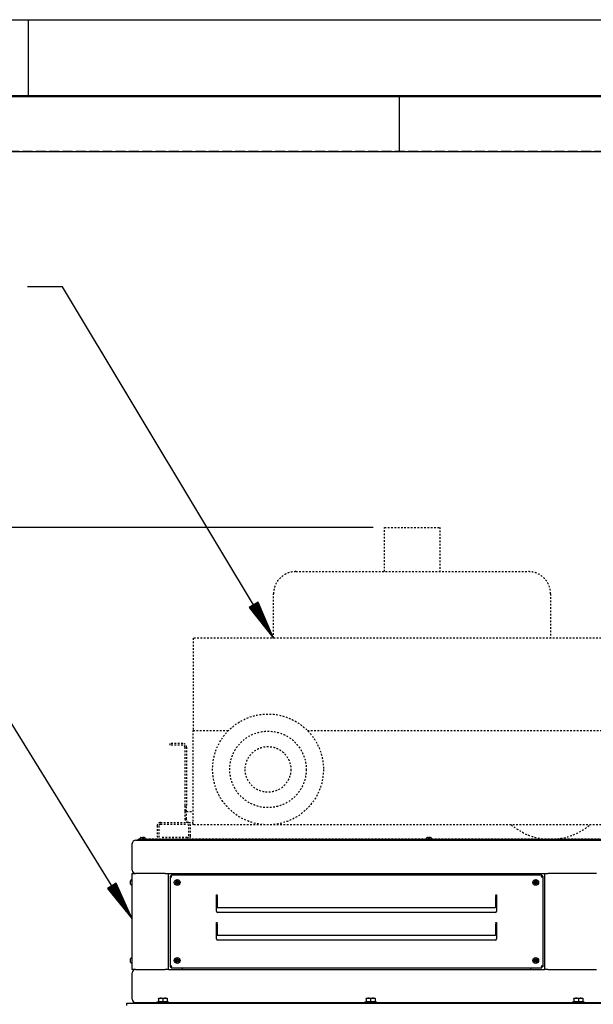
# Model space of a CAD drawing. Extents: x -72 to 51457, y 0 to 26838.
# Tile 194 of 203: x 15585 to 16620, y 15041 to 16818. Entities that reach past the tile are written whole.
import ezdxf
from ezdxf.enums import TextEntityAlignment as Align

# ---------------------------------------------------------------- set-up
doc = ezdxf.new("R2010")
doc.units = 0
doc.header["$LTSCALE"] = 12
for name, pattern in [('DASHED_LONG_THIN', [2, 1.5, -0.5]), ('DOTTED_THIN', [0.5, 0.25, -0.25]), ('LDM', [0]), ('LEA', [0]), ('LFUN', [0]), ('SOLID_THICK', [0]), ('SOLID_THIN', [0])]:
    doc.linetypes.add(name, pattern=pattern)
doc.layers.get('0').update_dxf_attribs({"linetype": 'CONTINUOUS'})
for name, color, linetype in [('2', 7, 'CONTINUOUS'), ('22', 7, 'CONTINUOUS'), ('4', 7, 'CONTINUOUS')]:
    doc.layers.add(name, color=color, linetype=linetype)
doc.styles.get("Standard").update_dxf_attribs({"font": 'medtext', "width": 0.75})
doc.styles.add('TDM', font='TXT', dxfattribs={"width": 0.675})
doc.styles.add('TR1', font='medtext', dxfattribs={"width": 0.75})
doc.dimstyles.new('MEDDIM8166', dxfattribs={"dimscale": 20, "dimtxt": 6, "dimasz": 3.5, "dimexe": 2.5, "dimexo": 2.5, "dimgap": 1.665, "dimtad": 1, "dimdec": 4, "dimrnd": 1, "dimzin": 12, "dimdsep": 46, "dimtxsty": 'Standard', "dimblk": 'MEDFUNV_7', "dimcen": 30, "dimclrd": 7, "dimclre": 7, "dimclrt": 7, "dimadec": 0, "dimazin": 0, "dimtfac": 0.7, "dimtdec": 4, "dimtmove": 0, "dimatfit": 3, "dimldrblk": 'MEDFUNV_7', "dimfxl": 0, "dimtolj": 1, "dimtzin": 0, "dimarcsym": 0})

# ---------------------------------------------------------------- blocks, each defined once
blk = doc.blocks.new('MEDCLUMP_SET_4_')
at = {"layer": '22', "color": 7, "linetype": 'SOLID_THIN', "lineweight": 25}
for points in [[(11800, 16818), (15600, 16818), (15600, 16680)], [(15600, 16818), (17800, 16818), (17800, 16680)], [(14810, 16580), (16270, 16580), (16270, 16680)], [(16270, 16580), (17730, 16580), (17730, 16680)]]:
    blk.add_lwpolyline(points, dxfattribs=at)
at = {"layer": '22', "color": 172, "linetype": 'SOLID_THICK', "lineweight": 50}
blk.add_lwpolyline([(140, 140), (140, 16680), (23640, 16680), (23640, 140)], close=True, dxfattribs=at)
blk = doc.blocks.new('MEDFUNV_6')
at = {"color": 0, "linetype": 'LFUN', "lineweight": -2}
for points in [[(1, 0.133), (0, 0), (1, -0.133), (1, 0.133)], [(1, 0.111), (0.167, 0), (1, -0.111)], [(1, 0.089), (0.333, 0), (1, -0.089)], [(1, 0.067), (0.5, 0), (1, -0.067)], [(1, 0.044), (0.667, 0), (1, -0.044)], [(1, 0.022), (0.833, 0), (1, -0.022)]]:
    blk.add_lwpolyline(points, dxfattribs=at)
blk = doc.blocks.new('MEDCLUMP_NTE_1560_')
at = {"layer": '4', "color": 7, "linetype": 'LDM', "lineweight": 25}
blk.add_lwpolyline([(15788.1, 15195), (15082.6, 16336.3), (15019.1, 16336.3)], dxfattribs=at)
at = {"layer": '4', "color": 7, "linetype": 'LDM', "lineweight": 25, "xscale": 70, "yscale": 70, "zscale": 70, "rotation": 121.719697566}
blk.add_blockref('MEDFUNV_6', (15788.1, 15195), dxfattribs=at)
blk = doc.blocks.new('AC_Seite')
at = {"color": 7, "linetype": 'DOTTED_THIN', "lineweight": 25}
for p, q in [((16243, 15821.6), (16243, 15901.6)), ((16243, 15901.6), (16343, 15901.6)), ((16343, 15901.6), (16343, 15821.6)), ((16083, 15821.6), (16503, 15821.6)), ((16043, 15701.6), (16043, 15781.6)), ((16543, 15781.6), (16543, 15701.6)), ((16688, 15701.6), (15898, 15701.6)), ((15898, 15701.6), (15898, 15534.6)), ((15898, 15364.6), (15898, 15534.6)), ((15898, 15534.6), (15961.6, 15534.6)), ((16104.4, 15534.6), (16688, 15534.6)), ((15879.1, 15511.6), (15856, 15511.6)), ((15856, 15511.6), (15856, 15508.6)), ((15879.1, 15508.6), (15856, 15508.6)), ((15883, 15504.7), (15883, 15398.6)), ((15886, 15504.7), (15886, 15398.6)), ((15883, 15398.6), (15883, 15388.6)), ((15886, 15388.6), (15886, 15398.6)), ((15886, 15388.6), (15883, 15388.6)), ((15883, 15388.6), (15883, 15375.5)), ((15886, 15375.5), (15883, 15375.5)), ((15886, 15375.5), (15886, 15388.6)), ((15886, 15388.6), (15898, 15388.6)), ((15833, 15362.6), (15833, 15344.6)), ((15836, 15362.6), (15836, 15344.6)), ((15839, 15368.6), (15887, 15368.6)), ((15839, 15365.6), (15887, 15365.6)), ((15889.9, 15368.6), (15898, 15368.6)), ((15890, 15344.6), (15890, 15362.6)), ((15893, 15344.6), (15893, 15362.6)), ((16688, 15364.6), (15898, 15364.6)), ((15809.5, 15341.9), (15803.5, 15341.9)), ((15887, 15341.6), (15839, 15341.6)), ((16326.5, 15341.9), (16320.5, 15341.9)), ((15799.1, 15336.6), (15794, 15336.6)), ((15799, 15338.6), (15799, 15336.6)), ((15801, 15338.6), (15799, 15338.6)), ((15799.1, 15336.6), (15801, 15336.6)), ((17363, 15338.6), (15801, 15338.6)), ((17363, 15336.6), (15801, 15336.6))]:
    blk.add_line(p, q, dxfattribs=at)
for radius in [100, 69, 41.2]:
    blk.add_circle((16033, 15464.6), radius, dxfattribs=at)
for centre, radius, start, end in [((16083, 15781.6), 40, 90, 180), ((16503, 15781.6), 40, 0, 90), ((15879.1, 15504.7), 6.9, 0, 90), ((15879.1, 15504.7), 3.9, 0, 90), ((15839, 15362.6), 6, 90, 180), ((15839, 15362.6), 3, 90, 180), ((15887, 15362.6), 6, 0, 90), ((15887, 15362.6), 3, 0, 90), ((16543, 15448.6), 110, 229.7858, 270), ((16543, 15448.6), 110, 270, 310.2142), ((15807.2, 15336.9), 6.15, 126.7645, 164.6617), ((15805.8, 15336.9), 6.15, 15.3383, 53.2355), ((15839, 15344.6), 6, 180, 270), ((15839, 15344.6), 3, 180, 270), ((15887, 15344.6), 3, 270, 0), ((15887, 15344.6), 6, 270, 0), ((16324.2, 15336.9), 6.15, 126.7645, 164.6617), ((16322.8, 15336.9), 6.15, 15.3383, 53.2355)]:
    blk.add_arc(centre, radius, start, end, dxfattribs=at)
blk.add_open_spline([(15883, 15375.5), (15883.3, 15373), (15883.7, 15371.8), (15885.1, 15370.5), (15886.4, 15369.2), (15887.9, 15368.7), (15889.9, 15368.6)], degree=3, knots=[0, 0, 0, 0, 1, 1, 1, 2, 2, 2, 2], dxfattribs=at)
blk.add_open_spline([(15889.9, 15368.6), (15889.4, 15368.6), (15888.4, 15368.9), (15887.1, 15370.5), (15886.2, 15372.8), (15886, 15374.6), (15886, 15375.5)], degree=3, dxfattribs=at)
blk = doc.blocks.new('MEDCLUMP_NTE_8149_')
at = {"layer": '4', "color": 7, "linetype": 'LDM', "lineweight": 25}
blk.add_lwpolyline([(16043, 15701.6), (15662.3, 16335.8), (15598.8, 16335.8)], dxfattribs=at)
at = {"layer": '4', "color": 7, "linetype": 'LDM', "lineweight": 25, "xscale": 70, "yscale": 70, "zscale": 70, "rotation": 120.974524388}
blk.add_blockref('MEDFUNV_6', (16043, 15701.6), dxfattribs=at)
at = {"layer": '4', "color": 7, "lineweight": 25, "style": 'TR1', "width": 0.75}
blk.add_text('%%130%%u%%oAC%%u%%o%%131', height=140, dxfattribs=at).set_placement((15505.5, 16335.8), align=Align.MIDDLE_RIGHT)
blk = doc.blocks.new('MEDFUNV_7')
at = {"color": 0, "linetype": 'LFUN', "lineweight": -2}
for points in [[(-1, 0.133), (0, 0), (-1, -0.133), (-1, 0.133)], [(-1, 0.111), (-0.167, 0), (-1, -0.111)], [(-1, 0.089), (-0.333, 0), (-1, -0.089)], [(-1, 0.067), (-0.5, 0), (-1, -0.067)], [(-1, 0.044), (-0.667, 0), (-1, -0.044)], [(-1, 0.022), (-0.833, 0), (-1, -0.022)]]:
    blk.add_lwpolyline(points, dxfattribs=at)
blk = doc.blocks.new('MEDCLUMP_DIM_8167_')
at = {"layer": '4', "color": 7, "linetype": 'LEA', "lineweight": 25}
for p, q in [((16223, 15901.6), (14945.8, 15901.6)), ((15573.1, 12383.6), (14945.8, 12383.6))]:
    blk.add_line(p, q, dxfattribs=at)
at = {"layer": '4', "color": 7, "linetype": 'LDM', "lineweight": 25}
blk.add_line((14995.8, 15901.6), (14995.8, 12383.6), dxfattribs=at)
at = {"layer": '4', "color": 7, "linetype": 'LDM', "lineweight": 25, "xscale": 70, "yscale": 70, "zscale": 70, "rotation": 270}
for name, p in [('MEDFUNV_6', (14995.8, 15901.6)), ('MEDFUNV_7', (14995.8, 12383.6))]:
    blk.add_blockref(name, p, dxfattribs=at)
at = {"layer": '4', "color": 7, "lineweight": 25, "style": 'TDM'}
for s, width, p in [('(Option Aquaclean)', 0.753158, (14995.8, 13615.6)), ('3518', 0.7425, (14995.8, 13238.6))]:
    blk.add_text(s, height=120, rotation=90, dxfattribs=dict(at, width=width)).set_placement(p, align=Align.BOTTOM_LEFT)
blk = doc.blocks.new('*D14')
at = {"lineweight": 0}
blk.add_blockref('MEDCLUMP_DIM_8167_', (0, 0), dxfattribs=at)
blk = doc.blocks.new('Vela_Seite')
at = {"color": 7, "linetype": 'SOLID_THIN', "lineweight": 25}
for p, q in [((15803.6, 15341.9), (15809.6, 15341.9)), ((16320.6, 15341.9), (16326.6, 15341.9)), ((15788.1, 15282.6), (15788.1, 15330.6)), ((15794.1, 15336.6), (15799.8, 15336.6)), ((15799.1, 15336.6), (15799.1, 15338.6)), ((15799.1, 15338.6), (15801.1, 15338.6)), ((15801.1, 15336.6), (15799.8, 15336.6)), ((15801.1, 15338.6), (17363.1, 15338.6)), ((15801.1, 15336.6), (17363.1, 15336.6)), ((15788.1, 15276.6), (15794.1, 15276.6)), ((15788.1, 15103.6), (15788.1, 15276.6)), ((15847.1, 15276.6), (15794.1, 15276.6)), ((15847.1, 15276.6), (15853.1, 15276.6)), ((15853.1, 15276.6), (16532.1, 15276.6)), ((15853.1, 15103.6), (15853.1, 15276.6)), ((15856.1, 15271.7), (15856.1, 15108.4)), ((15856.1, 15271.7), (15857.6, 15271.7)), ((15857.9, 15273.6), (15857.9, 15272.1)), ((16527.2, 15273.6), (15857.9, 15273.6)), ((15878.1, 15276.6), (15878.1, 15273.6)), ((16507.1, 15273.6), (16507.1, 15276.6)), ((16527.2, 15273.6), (16527.2, 15272.1)), ((16529.1, 15271.7), (16527.6, 15271.7)), ((16529.1, 15271.7), (16529.1, 15108.4)), ((16532.1, 15276.6), (16532.1, 15103.6)), ((16532.1, 15276.6), (16538.1, 15276.6)), ((16626.1, 15276.6), (16538.1, 15276.6)), ((15784.8, 15260.6), (15784.8, 15263.6)), ((15784.8, 15257.6), (15784.8, 15260.6)), ((15867.9, 15262.6), (15866.8, 15260.6)), ((15866.8, 15260.6), (15867.9, 15258.6)), ((15870.2, 15262.6), (15867.9, 15262.6)), ((15867.9, 15258.6), (15870.2, 15258.6)), ((15871.4, 15260.6), (15870.2, 15262.6)), ((15870.2, 15258.6), (15871.4, 15260.6)), ((16514.9, 15262.6), (16513.8, 15260.6)), ((16513.8, 15260.6), (16514.9, 15258.6)), ((16517.2, 15262.6), (16514.9, 15262.6)), ((16514.9, 15258.6), (16517.2, 15258.6)), ((16518.4, 15260.6), (16517.2, 15262.6)), ((16517.2, 15258.6), (16518.4, 15260.6)), ((15940.1, 15238.1), (15941.1, 15238.1)), ((15940.1, 15208.6), (15940.1, 15238.1)), ((15941.1, 15238.1), (15941.1, 15237.2)), ((15941.1, 15235.1), (15941.1, 15237.2)), ((15941.1, 15235.1), (15941.1, 15216.2)), ((16444.1, 15238.1), (16445.1, 15238.1)), ((16444.1, 15237.2), (16444.1, 15238.1)), ((16444.1, 15237.2), (16444.1, 15235.1)), ((16444.1, 15216.2), (16444.1, 15235.1)), ((16445.1, 15238.1), (16445.1, 15208.6)), ((15942.1, 15215.4), (16443.1, 15215.4)), ((16443.1, 15206.6), (15942.1, 15206.6)), ((15940.1, 15188.1), (15941.1, 15188.1)), ((15940.1, 15158.6), (15940.1, 15188.1)), ((15941.1, 15188.1), (15941.1, 15187.2)), ((15941.1, 15185.1), (15941.1, 15187.2)), ((15941.1, 15185.1), (15941.1, 15166.2)), ((16444.1, 15188.1), (16445.1, 15188.1)), ((16444.1, 15187.2), (16444.1, 15188.1)), ((16444.1, 15187.2), (16444.1, 15185.1)), ((16444.1, 15166.2), (16444.1, 15185.1)), ((16445.1, 15188.1), (16445.1, 15158.6)), ((15942.1, 15165.4), (16443.1, 15165.4)), ((16443.1, 15156.6), (15942.1, 15156.6)), ((15784.8, 15119.6), (15784.8, 15122.6)), ((15784.8, 15116.6), (15784.8, 15119.6)), ((15856.1, 15108.4), (15857.6, 15108.4)), ((15867.9, 15121.6), (15866.8, 15119.6)), ((15866.8, 15119.6), (15867.9, 15117.6)), ((15870.2, 15121.6), (15867.9, 15121.6)), ((15867.9, 15117.6), (15870.2, 15117.6)), ((15871.4, 15119.6), (15870.2, 15121.6)), ((15870.2, 15117.6), (15871.4, 15119.6)), ((16514.9, 15121.6), (16513.8, 15119.6)), ((16513.8, 15119.6), (16514.9, 15117.6)), ((16517.2, 15121.6), (16514.9, 15121.6)), ((16514.9, 15117.6), (16517.2, 15117.6)), ((16518.4, 15119.6), (16517.2, 15121.6)), ((16517.2, 15117.6), (16518.4, 15119.6)), ((16529.1, 15108.4), (16527.6, 15108.4)), ((15794.1, 15103.6), (15788.1, 15103.6)), ((15788.1, 15049.6), (15788.1, 15097.6)), ((15794.1, 15103.6), (15847.1, 15103.6)), ((15853.1, 15103.6), (15847.1, 15103.6)), ((15853.1, 15103.6), (16532.1, 15103.6)), ((15857.9, 15106.6), (15857.9, 15108.1)), ((15857.9, 15106.6), (16527.2, 15106.6)), ((15878.1, 15106.6), (15878.1, 15103.6)), ((16507.1, 15103.6), (16507.1, 15106.6)), ((16527.2, 15106.6), (16527.2, 15108.1)), ((16538.1, 15103.6), (16532.1, 15103.6)), ((16538.1, 15103.6), (16626.1, 15103.6)), ((15778.1, 15038.6), (15778.1, 15042.6)), ((15778.1, 15042.6), (15781.1, 15042.6)), ((15781.1, 15042.6), (17405.1, 15042.6)), ((15794.1, 15043.6), (15832.6, 15043.6)), ((15818.1, 15042.6), (15818.1, 15043.6)), ((15823.1, 15042.6), (15823.1, 15043.6)), ((15832.6, 15045.1), (15832.6, 15044)), ((15832.6, 15045.1), (15851.9, 15045.1)), ((15832.6, 15044.1), (15832.6, 15043.8)), ((15832.6, 15043.9), (15832.6, 15042.6)), ((15832.6, 15043.6), (15832.6, 15043.9)), ((15832.6, 15043.9), (15832.6, 15043.9)), ((15832.6, 15043.8), (15832.6, 15043.7)), ((15832.6, 15043.7), (15832.7, 15043.7)), ((15833.4, 15043.6), (15833.4, 15043.9)), ((15833.4, 15043.9), (15833.5, 15043.9)), ((15833.5, 15044.1), (15833.5, 15043.8)), ((15833.5, 15043.8), (15833.5, 15043.7)), ((15833.5, 15043.7), (15834.1, 15043.7)), ((15834, 15043.7), (15834, 15043.7)), ((15834.1, 15043.7), (15834.1, 15043.7)), ((15835.8, 15044), (15834.8, 15043.8)), ((15835.1, 15050.8), (15835.1, 15051.5)), ((15835.1, 15051.5), (15839.1, 15051.5)), ((15835.1, 15050.8), (15835.1, 15045.7)), ((15835.1, 15045.7), (15843.1, 15045.7)), ((15835.7, 15043.6), (15835.7, 15043.9)), ((15835.7, 15043.9), (15835.8, 15043.9)), ((15835.8, 15045.7), (15835.8, 15045.1)), ((15835.8, 15044.1), (15835.8, 15043.8)), ((15835.8, 15043.8), (15835.8, 15043.7)), ((15835.8, 15043.7), (15836.3, 15043.7)), ((15836.2, 15043.7), (15836.2, 15043.6)), ((15839.3, 15044), (15836.3, 15043.7)), ((15839.1, 15051.5), (15847.1, 15051.5)), ((15839.2, 15043.6), (15839.2, 15043.9)), ((15839.2, 15043.9), (15839.3, 15043.9)), ((15839.3, 15044.1), (15839.3, 15043.8)), ((15839.3, 15043.8), (15839.3, 15043.7)), ((15839.3, 15043.7), (15839.5, 15043.7)), ((15839.4, 15043.7), (15839.4, 15043.6)), ((15843.3, 15044.1), (15839.5, 15043.7)), ((15843.1, 15050.8), (15843.1, 15045.7)), ((15843.1, 15045.7), (15851.1, 15045.7)), ((15843.2, 15043.6), (15843.2, 15043.9)), ((15846.9, 15043.9), (15843.2, 15043.6)), ((15843.2, 15043.8), (15843.3, 15043.8)), ((15843.3, 15044.1), (15843.3, 15043.8)), ((15843.3, 15044.1), (15843.3, 15044.1)), ((15843.3, 15043.8), (15843.3, 15044.1)), ((15843.3, 15043.8), (15843.3, 15043.7)), ((15843.3, 15043.7), (15843.3, 15043.8)), ((15843.3, 15043.8), (15843.3, 15043.8)), ((15843.3, 15043.7), (15843.3, 15043.7)), ((15847.2, 15043.9), (15846.9, 15043.9)), ((15847.1, 15051.5), (15851.1, 15051.5)), ((15847.1, 15043.9), (15847.1, 15044)), ((15847.2, 15043.6), (15847.2, 15043.9)), ((15850.1, 15043.9), (15847.2, 15043.6)), ((15847.2, 15043.8), (15847.3, 15043.8)), ((15847.3, 15043.7), (15847.2, 15043.7)), ((15847.3, 15044.1), (15847.3, 15043.8)), ((15847.3, 15043.8), (15847.3, 15043.7)), ((15850.6, 15043.9), (15850.1, 15043.9)), ((15850.2, 15043.9), (15850.2, 15044)), ((15850.4, 15045.1), (15850.4, 15045.7)), ((15850.6, 15043.6), (15850.6, 15043.9)), ((15851.3, 15043.8), (15850.6, 15043.7)), ((15850.6, 15043.8), (15850.7, 15043.8)), ((15850.7, 15043.7), (15850.6, 15043.7)), ((15850.7, 15044.1), (15850.7, 15043.8)), ((15850.7, 15043.8), (15850.7, 15043.7)), ((15851.1, 15051.5), (15851.1, 15050.8)), ((15851.1, 15050.8), (15851.1, 15045.7)), ((15851.9, 15045.1), (15853.6, 15045.1)), ((15852.8, 15043.9), (15852.2, 15043.9)), ((15852.3, 15043.9), (15852.3, 15043.9)), ((15852.8, 15043.6), (15852.8, 15043.9)), ((15852.8, 15043.8), (15852.9, 15043.8)), ((15852.9, 15043.7), (15852.8, 15043.7)), ((15852.9, 15044.1), (15852.9, 15043.8)), ((15852.9, 15043.8), (15852.9, 15043.7)), ((15853.6, 15043.9), (15853.5, 15043.9)), ((15853.6, 15044), (15853.6, 15045.1)), ((15853.6, 15044), (15853.6, 15043.9)), ((15853.6, 15042.6), (15853.6, 15043.9)), ((15853.6, 15043.6), (16207.6, 15043.6)), ((16207.6, 15045.1), (16207.6, 15044)), ((16207.6, 15045.1), (16226.9, 15045.1)), ((16207.6, 15044.1), (16207.6, 15043.8)), ((16207.6, 15043.9), (16207.6, 15042.6)), ((16207.6, 15043.6), (16207.6, 15043.9)), ((16207.6, 15043.9), (16207.6, 15043.9)), ((16207.6, 15043.8), (16207.6, 15043.7)), ((16207.6, 15043.7), (16207.7, 15043.7)), ((16208.4, 15043.6), (16208.4, 15043.9)), ((16208.4, 15043.9), (16208.5, 15043.9)), ((16208.5, 15044.1), (16208.5, 15043.8)), ((16208.5, 15043.8), (16208.5, 15043.7)), ((16208.5, 15043.7), (16209.1, 15043.7)), ((16209, 15043.7), (16209, 15043.7)), ((16209.1, 15043.7), (16209.1, 15043.7)), ((16210.8, 15044), (16209.8, 15043.8)), ((16210.1, 15050.8), (16210.1, 15051.5)), ((16210.1, 15051.5), (16214.1, 15051.5)), ((16210.1, 15050.8), (16210.1, 15045.7)), ((16210.1, 15045.7), (16218.1, 15045.7)), ((16210.7, 15043.6), (16210.7, 15043.9)), ((16210.7, 15043.9), (16210.8, 15043.9)), ((16210.8, 15045.7), (16210.8, 15045.1)), ((16210.8, 15044.1), (16210.8, 15043.8)), ((16210.8, 15043.8), (16210.8, 15043.7)), ((16210.8, 15043.7), (16211.3, 15043.7)), ((16211.2, 15043.7), (16211.2, 15043.6)), ((16214.3, 15044), (16211.3, 15043.7)), ((16214.1, 15051.5), (16222.1, 15051.5)), ((16214.2, 15043.6), (16214.2, 15043.9)), ((16214.2, 15043.9), (16214.3, 15043.9)), ((16214.3, 15044.1), (16214.3, 15043.8)), ((16214.3, 15043.8), (16214.3, 15043.7)), ((16214.3, 15043.7), (16214.5, 15043.7)), ((16214.4, 15043.7), (16214.4, 15043.6)), ((16218.3, 15044.1), (16214.5, 15043.7)), ((16218.1, 15050.8), (16218.1, 15045.7)), ((16218.1, 15045.7), (16226.1, 15045.7)), ((16218.2, 15043.6), (16218.2, 15043.9)), ((16221.9, 15043.9), (16218.2, 15043.6)), ((16218.2, 15043.8), (16218.3, 15043.8)), ((16218.3, 15044.1), (16218.3, 15043.8)), ((16218.3, 15044.1), (16218.3, 15044.1)), ((16218.3, 15043.8), (16218.3, 15044.1)), ((16218.3, 15043.8), (16218.3, 15043.7)), ((16218.3, 15043.7), (16218.3, 15043.8)), ((16218.3, 15043.8), (16218.3, 15043.8)), ((16218.3, 15043.7), (16218.3, 15043.7)), ((16222.2, 15043.9), (16221.9, 15043.9)), ((16222.1, 15051.5), (16226.1, 15051.5)), ((16222.1, 15043.9), (16222.1, 15044)), ((16222.2, 15043.6), (16222.2, 15043.9)), ((16225.1, 15043.9), (16222.2, 15043.6)), ((16222.2, 15043.8), (16222.3, 15043.8)), ((16222.3, 15043.7), (16222.2, 15043.7)), ((16222.3, 15044.1), (16222.3, 15043.8)), ((16222.3, 15043.8), (16222.3, 15043.7)), ((16225.6, 15043.9), (16225.1, 15043.9)), ((16225.2, 15043.9), (16225.2, 15044)), ((16225.4, 15045.1), (16225.4, 15045.7)), ((16225.6, 15043.6), (16225.6, 15043.9)), ((16226.3, 15043.8), (16225.6, 15043.7)), ((16225.6, 15043.8), (16225.7, 15043.8)), ((16225.7, 15043.7), (16225.6, 15043.7)), ((16225.7, 15044.1), (16225.7, 15043.8)), ((16225.7, 15043.8), (16225.7, 15043.7)), ((16226.1, 15051.5), (16226.1, 15050.8)), ((16226.1, 15050.8), (16226.1, 15045.7)), ((16226.9, 15045.1), (16228.6, 15045.1)), ((16227.8, 15043.9), (16227.2, 15043.9)), ((16227.3, 15043.9), (16227.3, 15043.9)), ((16227.8, 15043.6), (16227.8, 15043.9)), ((16227.8, 15043.8), (16227.9, 15043.8)), ((16227.9, 15043.7), (16227.8, 15043.7)), ((16227.9, 15044.1), (16227.9, 15043.8)), ((16227.9, 15043.8), (16227.9, 15043.7)), ((16228.6, 15043.9), (16228.5, 15043.9)), ((16228.6, 15044), (16228.6, 15045.1)), ((16228.6, 15044), (16228.6, 15043.9)), ((16228.6, 15042.6), (16228.6, 15043.9)), ((16228.6, 15043.6), (16582.6, 15043.6)), ((16582.6, 15045.1), (16582.6, 15044)), ((16582.6, 15045.1), (16601.9, 15045.1)), ((16582.6, 15044.1), (16582.6, 15043.8)), ((16582.6, 15043.9), (16582.6, 15042.6)), ((16582.6, 15043.6), (16582.6, 15043.9)), ((16582.6, 15043.9), (16582.6, 15043.9)), ((16582.6, 15043.8), (16582.6, 15043.7)), ((16582.6, 15043.7), (16582.7, 15043.7)), ((16583.4, 15043.6), (16583.4, 15043.9)), ((16583.4, 15043.9), (16583.5, 15043.9)), ((16583.5, 15044.1), (16583.5, 15043.8)), ((16583.5, 15043.8), (16583.5, 15043.7)), ((16583.5, 15043.7), (16584.1, 15043.7)), ((16584, 15043.7), (16584, 15043.7)), ((16584.1, 15043.7), (16584.1, 15043.7)), ((16585.8, 15044), (16584.8, 15043.8)), ((16585.1, 15050.8), (16585.1, 15051.5)), ((16585.1, 15051.5), (16589.1, 15051.5)), ((16585.1, 15050.8), (16585.1, 15045.7)), ((16585.1, 15045.7), (16593.1, 15045.7)), ((16585.7, 15043.6), (16585.7, 15043.9)), ((16585.7, 15043.9), (16585.8, 15043.9)), ((16585.8, 15045.7), (16585.8, 15045.1)), ((16585.8, 15044.1), (16585.8, 15043.8)), ((16585.8, 15043.8), (16585.8, 15043.7)), ((16585.8, 15043.7), (16586.3, 15043.7)), ((16586.2, 15043.7), (16586.2, 15043.6)), ((16589.3, 15044), (16586.3, 15043.7)), ((16589.1, 15051.5), (16597.1, 15051.5)), ((16589.2, 15043.6), (16589.2, 15043.9)), ((16589.2, 15043.9), (16589.3, 15043.9)), ((16589.3, 15044.1), (16589.3, 15043.8)), ((16589.3, 15043.8), (16589.3, 15043.7)), ((16589.3, 15043.7), (16589.5, 15043.7)), ((16589.4, 15043.7), (16589.4, 15043.6)), ((16593.3, 15044.1), (16589.5, 15043.7)), ((16593.1, 15050.8), (16593.1, 15045.7)), ((16593.1, 15045.7), (16601.1, 15045.7)), ((16593.2, 15043.6), (16593.2, 15043.9)), ((16596.9, 15043.9), (16593.2, 15043.6)), ((16593.2, 15043.8), (16593.3, 15043.8)), ((16593.3, 15044.1), (16593.3, 15043.8)), ((16593.3, 15044.1), (16593.3, 15044.1)), ((16593.3, 15043.8), (16593.3, 15044.1)), ((16593.3, 15043.8), (16593.3, 15043.7)), ((16593.3, 15043.7), (16593.3, 15043.8)), ((16593.3, 15043.8), (16593.3, 15043.8)), ((16593.3, 15043.7), (16593.3, 15043.7)), ((16597.2, 15043.9), (16596.9, 15043.9)), ((16597.1, 15051.5), (16601.1, 15051.5)), ((16597.1, 15043.9), (16597.1, 15044)), ((16597.2, 15043.6), (16597.2, 15043.9)), ((16600.1, 15043.9), (16597.2, 15043.6)), ((16597.2, 15043.8), (16597.3, 15043.8)), ((16597.3, 15043.7), (16597.2, 15043.7)), ((16597.3, 15044.1), (16597.3, 15043.8)), ((16597.3, 15043.8), (16597.3, 15043.7)), ((16600.6, 15043.9), (16600.1, 15043.9)), ((16600.2, 15043.9), (16600.2, 15044)), ((16600.4, 15045.1), (16600.4, 15045.7)), ((16600.6, 15043.6), (16600.6, 15043.9)), ((16601.3, 15043.8), (16600.6, 15043.7)), ((16600.6, 15043.8), (16600.7, 15043.8)), ((16600.7, 15043.7), (16600.6, 15043.7)), ((16600.7, 15044.1), (16600.7, 15043.8)), ((16600.7, 15043.8), (16600.7, 15043.7)), ((16601.1, 15051.5), (16601.1, 15050.8)), ((16601.1, 15050.8), (16601.1, 15045.7)), ((16601.9, 15045.1), (16603.6, 15045.1)), ((16602.8, 15043.9), (16602.2, 15043.9)), ((16602.3, 15043.9), (16602.3, 15043.9)), ((16602.8, 15043.6), (16602.8, 15043.9)), ((16602.8, 15043.8), (16602.9, 15043.8)), ((16602.9, 15043.7), (16602.8, 15043.7)), ((16602.9, 15044.1), (16602.9, 15043.8)), ((16602.9, 15043.8), (16602.9, 15043.7)), ((16603.6, 15043.9), (16603.5, 15043.9)), ((16603.6, 15044), (16603.6, 15045.1)), ((16603.6, 15044), (16603.6, 15043.9)), ((16603.6, 15042.6), (16603.6, 15043.9)), ((16603.6, 15043.6), (16957.6, 15043.6))]:
    blk.add_line(p, q, dxfattribs=at)
for points in [[(15832.6, 15044.1), (15832.6, 15044.1), (15832.6, 15044)], [(15843.2, 15043.9), (15841.1, 15043.8), (15839.2, 15043.6)], [(15843.3, 15044.1), (15841.3, 15043.9), (15839.3, 15043.7)], [(15843.2, 15043.6), (15845.2, 15043.8), (15847.2, 15043.9)], [(15843.3, 15043.7), (15845.4, 15043.9), (15847.3, 15044.1)], [(16207.6, 15044.1), (16207.6, 15044), (16207.6, 15044)], [(16218.2, 15043.9), (16216.1, 15043.8), (16214.2, 15043.6)], [(16218.3, 15044.1), (16216.3, 15043.9), (16214.3, 15043.7)], [(16218.2, 15043.6), (16220.2, 15043.8), (16222.2, 15043.9)], [(16218.3, 15043.7), (16220.4, 15043.9), (16222.3, 15044.1)], [(16582.6, 15044.1), (16582.6, 15044), (16582.6, 15044)], [(16593.2, 15043.9), (16591.1, 15043.8), (16589.2, 15043.6)], [(16593.3, 15044.1), (16591.3, 15043.9), (16589.3, 15043.7)], [(16593.2, 15043.6), (16595.2, 15043.8), (16597.2, 15043.9)], [(16593.3, 15043.7), (16595.4, 15043.9), (16597.3, 15044.1)]]:
    blk.add_lwpolyline(points, dxfattribs=at)
for centre, radius in [((15869.1, 15260.6), 5.25), ((15869.1, 15260.6), 3), ((15869.1, 15260.6), 1.9), ((16516.1, 15260.6), 5.25), ((16516.1, 15260.6), 3), ((16516.1, 15260.6), 1.9), ((15869.1, 15119.6), 5.25), ((15869.1, 15119.6), 3), ((15869.1, 15119.6), 1.9), ((16516.1, 15119.6), 5.25), ((16516.1, 15119.6), 3), ((16516.1, 15119.6), 1.9)]:
    blk.add_circle(centre, radius, dxfattribs=at)
for centre, radius, start, end in [((15807.3, 15336.9), 6.15, 126.7645, 164.6617), ((15805.9, 15336.9), 6.15, 15.3383, 53.2355), ((16324.3, 15336.9), 6.15, 126.7645, 164.6617), ((16322.9, 15336.9), 6.15, 15.3383, 53.2355), ((15794.1, 15330.6), 6, 90, 180), ((15794.1, 15282.6), 6, 180, 270), ((15789.7, 15259.9), 6.15, 105.3383, 143.2355), ((15789.7, 15261.3), 6.15, 216.7645, 254.6617), ((15869.1, 15260.6), 2.31, 120, 180), ((15869.1, 15260.6), 2.31, 180, 240), ((15869.1, 15260.6), 2.31, 60, 120), ((15869.1, 15260.6), 2.31, 240, 300), ((15869.1, 15260.6), 2.31, 0, 60), ((15869.1, 15260.6), 2.31, 300, 0), ((16516.1, 15260.6), 2.31, 120, 180), ((16516.1, 15260.6), 2.31, 180, 240), ((16516.1, 15260.6), 2.31, 60, 120), ((16516.1, 15260.6), 2.31, 240, 300), ((16516.1, 15260.6), 2.31, 0, 60), ((16516.1, 15260.6), 2.31, 300, 0), ((15942, 15216.3), 0.893, 191.4218, 278.0495), ((16443.2, 15216.3), 0.893, 261.9505, 348.5782), ((15942.1, 15208.6), 2, 180, 270), ((16443.1, 15208.6), 2, 270, 0), ((15942, 15166.3), 0.893, 191.4218, 278.0495), ((16443.2, 15166.3), 0.893, 261.9505, 348.5782), ((15942.1, 15158.6), 2, 180, 270), ((16443.1, 15158.6), 2, 270, 0), ((15789.7, 15118.9), 6.15, 105.3383, 143.2355), ((15789.7, 15120.3), 6.15, 216.7645, 254.6617), ((15869.1, 15119.6), 2.31, 120, 180), ((15869.1, 15119.6), 2.31, 180, 240), ((15869.1, 15119.6), 2.31, 60, 120), ((15869.1, 15119.6), 2.31, 240, 300), ((15869.1, 15119.6), 2.31, 0, 60), ((15869.1, 15119.6), 2.31, 300, 0), ((16516.1, 15119.6), 2.31, 120, 180), ((16516.1, 15119.6), 2.31, 180, 240), ((16516.1, 15119.6), 2.31, 60, 120), ((16516.1, 15119.6), 2.31, 240, 300), ((16516.1, 15119.6), 2.31, 0, 60), ((16516.1, 15119.6), 2.31, 300, 0), ((15794.1, 15097.6), 6, 90, 180), ((15794.1, 15049.6), 6, 180, 270)]:
    blk.add_arc(centre, radius, start, end, dxfattribs=at)
for points, knots in [([(15856.1, 15271.7), (15856.2, 15271.5), (15856.3, 15271.4), (15856.8, 15271.2), (15857.2, 15271), (15857.8, 15270.9), (15859.1, 15270.6)], [0, 0, 0, 0, 1, 1, 1, 2, 2, 2, 2]), ([(15857.6, 15271.7), (15857.6, 15271.5), (15857.7, 15271.4), (15857.9, 15271.2), (15858.2, 15271), (15858.4, 15270.9), (15859.1, 15270.6)], [0, 0, 0, 0, 1, 1, 1, 2, 2, 2, 2]), ([(15859.1, 15270.6), (15858.8, 15271.9), (15858.6, 15272.5), (15858.4, 15272.9), (15858.4, 15273.1), (15858.3, 15273.3), (15858.2, 15273.4), (15858.1, 15273.5), (15858.1, 15273.5), (15857.9, 15273.6)], [0, 0, 0, 0, 1, 1, 1, 2, 2, 2, 3, 3, 3, 3]), ([(16527.2, 15273.6), (16527, 15273.5), (16526.9, 15273.3), (16526.7, 15272.9), (16526.6, 15272.4), (16526.4, 15271.9), (16526.1, 15270.6)], [0, 0, 0, 0, 1, 1, 1, 2, 2, 2, 2]), ([(16527.2, 15272.1), (16527, 15272), (16526.9, 15272), (16526.7, 15271.7), (16526.6, 15271.5), (16526.4, 15271.2), (16526.1, 15270.6)], [0, 0, 0, 0, 1, 1, 1, 2, 2, 2, 2]), ([(16526.1, 15270.6), (16527.4, 15270.9), (16528, 15271.1), (16528.4, 15271.2), (16528.6, 15271.3), (16528.8, 15271.4), (16528.9, 15271.5), (16529, 15271.5), (16529.1, 15271.6), (16529.1, 15271.7)], [0, 0, 0, 0, 1, 1, 1, 2, 2, 2, 3, 3, 3, 3]), ([(15859.1, 15109.6), (15857.7, 15109.2), (15857.2, 15109.1), (15856.8, 15108.9), (15856.5, 15108.8), (15856.4, 15108.8), (15856.3, 15108.7), (15856.2, 15108.6), (15856.1, 15108.5), (15856.1, 15108.4)], [0, 0, 0, 0, 1, 1, 1, 2, 2, 2, 3, 3, 3, 3]), ([(15857.9, 15106.6), (15858.2, 15106.7), (15858.3, 15106.8), (15858.4, 15107.3), (15858.6, 15107.7), (15858.8, 15108.2), (15859.1, 15109.6)], [0, 0, 0, 0, 1, 1, 1, 2, 2, 2, 2]), ([(15857.9, 15108.1), (15858.2, 15108.1), (15858.3, 15108.2), (15858.4, 15108.4), (15858.6, 15108.7), (15858.8, 15108.9), (15859.1, 15109.6)], [0, 0, 0, 0, 1, 1, 1, 2, 2, 2, 2]), ([(16526.1, 15109.6), (16526.4, 15108.2), (16526.6, 15107.7), (16526.7, 15107.2), (16526.8, 15107), (16526.9, 15106.9), (16527, 15106.7), (16527.1, 15106.6), (16527.1, 15106.6), (16527.2, 15106.6)], [0, 0, 0, 0, 1, 1, 1, 2, 2, 2, 3, 3, 3, 3]), ([(16529.1, 15108.4), (16529, 15108.7), (16528.9, 15108.8), (16528.4, 15108.9), (16527.9, 15109.1), (16527.4, 15109.2), (16526.1, 15109.6)], [0, 0, 0, 0, 1, 1, 1, 2, 2, 2, 2]), ([(16527.6, 15108.4), (16527.5, 15108.7), (16527.5, 15108.8), (16527.2, 15108.9), (16527, 15109.1), (16526.7, 15109.3), (16526.1, 15109.6)], [0, 0, 0, 0, 1, 1, 1, 2, 2, 2, 2]), ([(15839.1, 15051.5), (15838.4, 15051.5), (15837.9, 15051.4), (15837.3, 15051.3), (15836.7, 15051.2), (15836.2, 15051.1), (15835.1, 15050.8)], [0, 0, 0, 0, 1, 1, 1, 2, 2, 2, 2]), ([(15847.1, 15051.5), (15846.4, 15051.5), (15845.9, 15051.4), (15845.3, 15051.3), (15844.7, 15051.2), (15844.2, 15051.1), (15843.1, 15050.8)], [0, 0, 0, 0, 1, 1, 1, 2, 2, 2, 2]), ([(16214.1, 15051.5), (16213.4, 15051.5), (16212.9, 15051.4), (16212.3, 15051.3), (16211.7, 15051.2), (16211.2, 15051.1), (16210.1, 15050.8)], [0, 0, 0, 0, 1, 1, 1, 2, 2, 2, 2]), ([(16222.1, 15051.5), (16221.4, 15051.5), (16220.9, 15051.4), (16220.3, 15051.3), (16219.7, 15051.2), (16219.2, 15051.1), (16218.1, 15050.8)], [0, 0, 0, 0, 1, 1, 1, 2, 2, 2, 2]), ([(16589.1, 15051.5), (16588.4, 15051.5), (16587.9, 15051.4), (16587.3, 15051.3), (16586.7, 15051.2), (16586.2, 15051.1), (16585.1, 15050.8)], [0, 0, 0, 0, 1, 1, 1, 2, 2, 2, 2]), ([(16597.1, 15051.5), (16596.4, 15051.5), (16595.9, 15051.4), (16595.3, 15051.3), (16594.7, 15051.2), (16594.2, 15051.1), (16593.1, 15050.8)], [0, 0, 0, 0, 1, 1, 1, 2, 2, 2, 2])]:
    blk.add_open_spline(points, degree=3, knots=knots, dxfattribs=at)
for points in [[(15859.1, 15270.6), (15858.5, 15271.7), (15858.3, 15272.1), (15857.9, 15272.1)], [(16526.1, 15270.6), (16527.2, 15271.1), (16527.6, 15271.4), (16527.6, 15271.7)], [(15859.1, 15109.6), (15857.9, 15109), (15857.6, 15108.8), (15857.6, 15108.4)], [(16526.1, 15109.6), (16526.7, 15108.4), (16526.9, 15108.1), (16527.2, 15108.1)], [(15833.5, 15044.1), (15832.9, 15043.9), (15832.6, 15043.8), (15832.6, 15043.7)], [(15833.4, 15043.9), (15832.9, 15043.8), (15832.6, 15043.7), (15832.6, 15043.6)], [(15835.7, 15043.9), (15834.7, 15043.8), (15834, 15043.7), (15833.4, 15043.6)], [(15835.8, 15044.1), (15834.8, 15043.9), (15834, 15043.8), (15833.5, 15043.7)], [(15839.2, 15043.9), (15837.9, 15043.8), (15836.7, 15043.7), (15835.7, 15043.6)], [(15839.3, 15044.1), (15838, 15043.9), (15836.8, 15043.8), (15835.8, 15043.7)], [(15843.1, 15050.8), (15842.6, 15050.9), (15841.9, 15051.1), (15841.1, 15051.3), (15840.4, 15051.4), (15839.6, 15051.4), (15839.1, 15051.5)], [(15851.1, 15050.8), (15850.6, 15050.9), (15849.9, 15051.1), (15849.1, 15051.3), (15848.4, 15051.4), (15847.6, 15051.4), (15847.1, 15051.5)], [(15847.2, 15043.6), (15848.5, 15043.7), (15849.6, 15043.8), (15850.6, 15043.9)], [(15847.3, 15043.7), (15848.6, 15043.8), (15849.7, 15043.9), (15850.7, 15044.1)], [(15850.6, 15043.6), (15851.6, 15043.7), (15852.3, 15043.8), (15852.8, 15043.9)], [(15850.7, 15043.7), (15851.7, 15043.8), (15852.4, 15043.9), (15852.9, 15044.1)], [(15852.8, 15043.6), (15853.3, 15043.7), (15853.6, 15043.8), (15853.6, 15043.9)], [(15852.9, 15043.7), (15853.3, 15043.8), (15853.6, 15043.9), (15853.6, 15044)], [(16208.5, 15044.1), (16207.9, 15043.9), (16207.6, 15043.8), (16207.6, 15043.7)], [(16208.4, 15043.9), (16207.9, 15043.8), (16207.6, 15043.7), (16207.6, 15043.6)], [(16210.7, 15043.9), (16209.7, 15043.8), (16209, 15043.7), (16208.4, 15043.6)], [(16210.8, 15044.1), (16209.8, 15043.9), (16209, 15043.8), (16208.5, 15043.7)], [(16214.2, 15043.9), (16212.9, 15043.8), (16211.7, 15043.7), (16210.7, 15043.6)], [(16214.3, 15044.1), (16213, 15043.9), (16211.8, 15043.8), (16210.8, 15043.7)], [(16218.1, 15050.8), (16217.6, 15050.9), (16216.9, 15051.1), (16216.1, 15051.3), (16215.4, 15051.4), (16214.6, 15051.4), (16214.1, 15051.5)], [(16226.1, 15050.8), (16225.6, 15050.9), (16224.9, 15051.1), (16224.1, 15051.3), (16223.4, 15051.4), (16222.6, 15051.4), (16222.1, 15051.5)], [(16222.2, 15043.6), (16223.5, 15043.7), (16224.6, 15043.8), (16225.6, 15043.9)], [(16222.3, 15043.7), (16223.6, 15043.8), (16224.7, 15043.9), (16225.7, 15044.1)], [(16225.6, 15043.6), (16226.6, 15043.7), (16227.3, 15043.8), (16227.8, 15043.9)], [(16225.7, 15043.7), (16226.7, 15043.8), (16227.4, 15043.9), (16227.9, 15044.1)], [(16227.8, 15043.6), (16228.3, 15043.7), (16228.6, 15043.8), (16228.6, 15043.9)], [(16227.9, 15043.7), (16228.3, 15043.8), (16228.6, 15043.9), (16228.6, 15044)], [(16583.5, 15044.1), (16582.9, 15043.9), (16582.6, 15043.8), (16582.6, 15043.7)], [(16583.4, 15043.9), (16582.9, 15043.8), (16582.6, 15043.7), (16582.6, 15043.6)], [(16585.7, 15043.9), (16584.7, 15043.8), (16584, 15043.7), (16583.4, 15043.6)], [(16585.8, 15044.1), (16584.8, 15043.9), (16584, 15043.8), (16583.5, 15043.7)], [(16589.2, 15043.9), (16587.9, 15043.8), (16586.7, 15043.7), (16585.7, 15043.6)], [(16589.3, 15044.1), (16588, 15043.9), (16586.8, 15043.8), (16585.8, 15043.7)], [(16593.1, 15050.8), (16592.6, 15050.9), (16591.9, 15051.1), (16591.1, 15051.3), (16590.4, 15051.4), (16589.6, 15051.4), (16589.1, 15051.5)], [(16601.1, 15050.8), (16600.6, 15050.9), (16599.9, 15051.1), (16599.1, 15051.3), (16598.4, 15051.4), (16597.6, 15051.4), (16597.1, 15051.5)], [(16597.2, 15043.6), (16598.5, 15043.7), (16599.6, 15043.8), (16600.6, 15043.9)], [(16597.3, 15043.7), (16598.6, 15043.8), (16599.7, 15043.9), (16600.7, 15044.1)], [(16600.6, 15043.6), (16601.6, 15043.7), (16602.3, 15043.8), (16602.8, 15043.9)], [(16600.7, 15043.7), (16601.7, 15043.8), (16602.4, 15043.9), (16602.9, 15044.1)], [(16602.8, 15043.6), (16603.3, 15043.7), (16603.6, 15043.8), (16603.6, 15043.9)], [(16602.9, 15043.7), (16603.3, 15043.8), (16603.6, 15043.9), (16603.6, 15044)]]:
    blk.add_open_spline(points, degree=3, dxfattribs=at)

msp = doc.modelspace()

# ---------------------------------------------------------------- linework, layer by layer
at = {"layer": '2', "color": 7, "linetype": 'DASHED_LONG_THIN', "lineweight": 25, "flags": 128}
msp.add_lwpolyline([(240, 16580), (240, 240), (19840, 240), (19840, 1960), (23540, 1960), (23540, 16580)], close=True, dxfattribs=at)

# ---------------------------------------------------------------- block references
at = {"lineweight": 0}
for name in ['MEDCLUMP_SET_4_', 'MEDCLUMP_NTE_1560_', 'MEDCLUMP_NTE_8149_', 'AC_Seite', 'Vela_Seite']:
    msp.add_blockref(name, (0, 0), dxfattribs=at)

# ---------------------------------------------------------------- dimensions: what is measured, and where the dimension line sits
at = {"layer": '4', "color": 7, "linetype": 'LDM', "lineweight": 25}
dim = msp.add_linear_dim(base=(14995.8, 15901.6), p1=(15593.1, 12383.6), p2=(16243, 15901.6), angle=90, text='<> (Option Aquaclean)', dimstyle='MEDDIM8166', override={"dimscale": 20, "dimdec": 0, "dimblk": 'MEDFUNV_7', "dimclrd": 7, "dimclre": 7, "dimclrt": 7, "dimtzin": 8}, dxfattribs=at)
dim.commit()
dim.dimension.update_dxf_attribs({"geometry": '*D14', "text_midpoint": (14895.8, 13387.1)})

doc.saveas('drawing.dxf')
